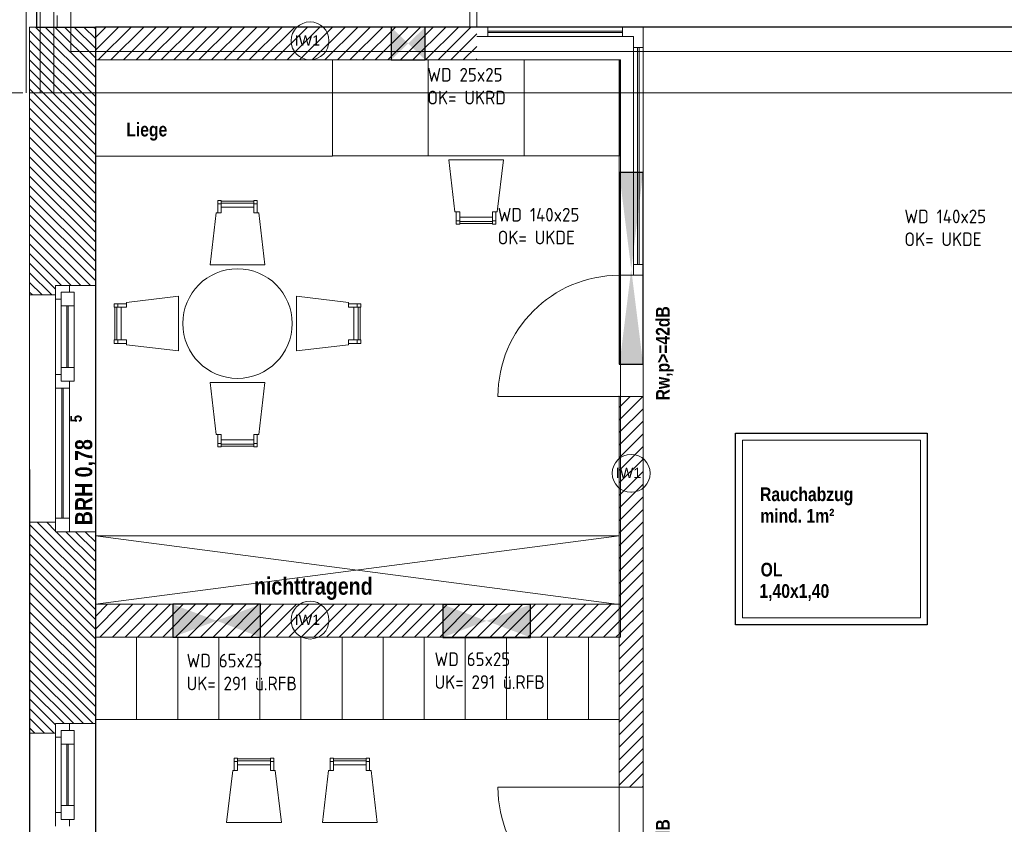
# Model space of a CAD drawing. Header units: millimetres. Extents: x 634730 to 711346, y 362082 to 425615.
# Tile 39 of 160: x 652750 to 659940, y 392396 to 398273. Entities that reach past the tile are written whole.
import ezdxf
from ezdxf.enums import TextEntityAlignment as Align

# ---------------------------------------------------------------- set-up
doc = ezdxf.new("R2010")
doc.units = ezdxf.units.MM
doc.header["$LTSCALE"] = 50
for name, pattern in [('Achse', [10, 5, -2.5, 0, -2.5]), ('Strichlinie', [0.4, 0.3, -0.1]), ('Strichlinie_ lang', [0.529167, 0.3175, -0.211667]), ('Strichpunktlinie', [0.335139, 0.176389, -0.088194, 0, -0.070556])]:
    doc.linetypes.add(name, pattern=pattern)
for name, color, linetype in [('1_DB-Lüftung', 30, 'Continuous'), ('1_EG', 7, 'Continuous'), ('A_Beschriftung', 7, 'Continuous'), ('A_Brandschutz', 7, 'Continuous'), ('A_Dach Belag', 7, 'Continuous'), ('A_Decke Bodenbelag', 7, 'Continuous'), ('A_Decken', 7, 'Continuous'), ('A_Deckenspiegel', 7, 'Continuous'), ('A_Linien', 7, 'Continuous'), ('A_Möblierung fest', 7, 'Continuous'), ('A_Möblierung variabel', 7, 'Continuous'), ('A_Raumflächen', 7, 'Continuous'), ('A_Schraffuren', 7, 'Continuous'), ('A_Wände', 7, 'Continuous')]:
    doc.layers.add(name, color=color, linetype=linetype)
doc.styles.add('ERSTELLTER_STIL_1', font='ARIALN.TTF')
doc.styles.add('ERSTELLTER_STIL_2', font='ARIALNB.TTF')
doc.styles.get("Standard").update_dxf_attribs({"font": 'isocp.shx', "height": 140})

# ---------------------------------------------------------------- blocks, each defined once
blk = doc.blocks.new('A$C85d2cf1a')
at = {"layer": 'A_Wände', "linetype": 'Continuous', "lineweight": 0, "true_color": 0xffffff}
blk.add_hatch(color=7, dxfattribs=at).paths.add_polyline_path([(10.056, 36.1374), (10.106, 36.1374), (10.056, 36.1374)])
at = {"color": 7, "linetype": 'Strichpunktlinie', "lineweight": 13}
for q in [(7.1406, 39.1115), (21.5386, 35.9574)]:
    blk.add_line((7.1406, 35.9574), q, dxfattribs=at)
at = {"layer": 'A_Beschriftung', "color": 7, "linetype": 'Continuous', "lineweight": 13}
for p, q in [((8.8883, 35.8974), (8.8883, 35.8983)), ((8.8883, 35.8983), (8.8883, 35.8983)), ((11.2331, 32.7385), (11.2331, 32.7394)), ((11.2331, 32.7394), (11.2331, 32.7394)), ((8.8883, 31.6672), (8.8883, 31.6673)), ((8.8883, 31.6663), (8.8883, 31.6672))]:
    blk.add_line(p, q, dxfattribs=at)
at = {"layer": 'A_Beschriftung', "color": 7, "linetype": 'Continuous', "lineweight": 13, "flags": 128}
for points in [[(9.0266, 36.0366, 1), (8.75, 36.0366, 1)], [(11.3714, 32.8777, 1), (11.0948, 32.8777, 1)], [(9.0266, 31.8056, 1), (8.75, 31.8056, 1)]]:
    blk.add_lwpolyline(points, format="xyb", close=True, dxfattribs=at)
at = {"layer": 'A_Dach Belag', "color": 7, "linetype": 'Strichlinie_ lang', "lineweight": 18}
for p, q in [((6.842, 21.3605), (6.8406, 35.6573)), ((6.8406, 35.6573), (21.8386, 35.6573))]:
    blk.add_line(p, q, dxfattribs=at)
at = {"layer": 'A_Dach Belag', "color": 7, "linetype": 'Continuous', "lineweight": 18, "flags": 128}
for points in [[(11.9956, 33.1709), (13.3956, 33.1709)], [(11.9956, 31.7709), (11.9956, 33.1709)], [(13.3956, 33.1709), (13.3956, 31.7709)], [(13.3456, 33.1209), (12.0456, 33.1209)], [(12.0456, 33.1209), (12.0456, 31.8209)], [(13.3456, 31.8209), (13.3456, 33.1209)], [(12.0456, 31.8209), (13.3456, 31.8209)], [(13.3956, 31.7709), (11.9956, 31.7709)]]:
    blk.add_lwpolyline(points, dxfattribs=at)
at = {"layer": 'A_Decke Bodenbelag', "color": 7, "linetype": 'Continuous', "lineweight": 25}
for p, q in [((6.8907, 39.2907), (6.8906, 36.1374)), ((6.8906, 36.1374), (7.3206, 36.1374)), ((7.3206, 36.1374), (7.3206, 6.16))]:
    blk.add_line(p, q, dxfattribs=at)
at = {"layer": 'A_Decken', "color": 7, "linetype": 'Strichlinie_ lang', "lineweight": 25}
for p, q in [((21.3586, 36.1374), (7.3206, 36.1374)), ((7.3206, 36.1374), (7.3206, 22.2953)), ((11.9956, 31.7709), (11.9956, 33.1709)), ((11.9956, 33.1709), (13.3956, 33.1709)), ((13.3956, 33.1709), (13.3956, 31.7709)), ((13.3956, 31.7709), (11.9956, 31.7709))]:
    blk.add_line(p, q, dxfattribs=at)
at = {"layer": 'A_Deckenspiegel', "color": 7, "linetype": 'Strichlinie', "lineweight": 13}
for p, q in [((7.1406, 38.8117), (7.1405, 36.1375)), ((10.056, 36.1374), (10.0561, 38.8115)), ((10.1061, 38.8115), (10.1061, 36.1374)), ((7.1405, 36.1375), (10.056, 36.1374)), ((10.1061, 36.1374), (21.3586, 36.1374)), ((14.0706, 36.1374), (11.3206, 36.1374)), ((11.3206, 36.1374), (11.3206, 21.8653)), ((11.1546, 35.8974), (7.3206, 35.8974)), ((7.3206, 35.8974), (7.3206, 31.9207)), ((11.1546, 31.9207), (11.1546, 35.8974)), ((11.9956, 33.1709), (13.3956, 33.1709)), ((11.9956, 31.7709), (11.9956, 33.1709)), ((13.3956, 33.1709), (13.3956, 31.7709)), ((7.3206, 31.9207), (11.1546, 31.9207)), ((13.3956, 31.7709), (11.9956, 31.7709)), ((7.3222, 31.6808), (7.3221, 25.3475)), ((11.1457, 31.6807), (7.3222, 31.6808)), ((11.1456, 25.3474), (11.1457, 31.6807))]:
    blk.add_line(p, q, dxfattribs=at)
at = {"layer": 'A_Linien', "color": 7, "linetype": 'Achse', "lineweight": 18}
blk.add_line((5.3909, 35.6574), (6.7907, 35.6573), dxfattribs=at)
at = {"layer": 'A_Möblierung fest', "color": 7, "linetype": 'Continuous', "lineweight": 13}
for p, q in [((9.9565, 34.7224), (9.9815, 34.7224)), ((9.9815, 34.7174), (10.2209, 34.7174)), ((10.2459, 34.7224), (10.2209, 34.7224)), ((11.1456, 31.9206), (7.3206, 32.4208)), ((7.3206, 31.9207), (11.1456, 32.4207)), ((8.5985, 30.7777), (8.3592, 30.7777)), ((9.2985, 30.7777), (9.0592, 30.7777)), ((8.3342, 30.7727), (8.3592, 30.7727)), ((8.6235, 30.7727), (8.5985, 30.7727)), ((9.0342, 30.7727), (9.0592, 30.7727)), ((9.3235, 30.7727), (9.2985, 30.7727))]:
    blk.add_line(p, q, dxfattribs=at)
at = {"layer": 'A_Möblierung fest', "color": 7, "linetype": 'Continuous', "lineweight": 13, "flags": 128}
for points in [[(9.0512, 35.1974), (9.7512, 35.1974), (9.7512, 35.8974), (9.0512, 35.8974)], [(9.7512, 35.1974), (10.4512, 35.1974), (10.4512, 35.8974), (9.7512, 35.8974)], [(10.4512, 35.1974), (11.1512, 35.1974), (11.1512, 35.8974), (10.4512, 35.8974)], [(9.9012, 35.1674), (10.3012, 35.1674), (10.2559, 34.7874), (10.2209, 34.7874), (10.2209, 34.7474), (9.9815, 34.7474), (9.9815, 34.7874), (9.9464, 34.7874)], [(9.9565, 34.7874), (9.9815, 34.7874), (9.9815, 34.6974), (9.9565, 34.6974)], [(9.9815, 34.7474), (10.2209, 34.7474), (10.2209, 34.7024), (9.9815, 34.7024)], [(10.2459, 34.7874), (10.2209, 34.7874), (10.2209, 34.6974), (10.2459, 34.6974)], [(11.1456, 31.9206), (7.3206, 31.9207), (7.3206, 32.4208), (11.1456, 32.4207)], [(11.1456, 31.0807), (7.3221, 31.0806), (7.3221, 31.6806), (11.1456, 31.6807)], [(8.3342, 30.7077), (8.3592, 30.7077), (8.3592, 30.7977), (8.3342, 30.7977)], [(8.5985, 30.7477), (8.3592, 30.7477), (8.3592, 30.7927), (8.5985, 30.7927)], [(8.6235, 30.7077), (8.5985, 30.7077), (8.5985, 30.7977), (8.6235, 30.7977)], [(9.0342, 30.7077), (9.0592, 30.7077), (9.0592, 30.7977), (9.0342, 30.7977)], [(9.2985, 30.7477), (9.0592, 30.7477), (9.0592, 30.7927), (9.2985, 30.7927)], [(9.3235, 30.7077), (9.2985, 30.7077), (9.2985, 30.7977), (9.3235, 30.7977)], [(8.6788, 30.3277), (8.2788, 30.3277), (8.3241, 30.7077), (8.3592, 30.7077), (8.3592, 30.7477), (8.5985, 30.7477), (8.5985, 30.7077), (8.6336, 30.7077)], [(9.3788, 30.3277), (8.9788, 30.3277), (9.0241, 30.7077), (9.0592, 30.7077), (9.0592, 30.7477), (9.2985, 30.7477), (9.2985, 30.7077), (9.3336, 30.7077)]]:
    blk.add_lwpolyline(points, close=True, dxfattribs=at)
at = {"layer": 'A_Möblierung variabel', "color": 7, "linetype": 'Continuous', "lineweight": 13}
for p, q in [((9.0512, 35.8974), (7.3206, 35.8974)), ((7.3206, 35.8974), (7.3206, 35.1938)), ((9.0512, 35.1938), (9.0512, 35.8974)), ((7.3206, 35.1938), (9.0512, 35.1938)), ((8.2138, 34.8463), (8.2388, 34.8463)), ((8.2388, 34.8513), (8.4782, 34.8513)), ((8.5032, 34.8463), (8.4782, 34.8463)), ((7.4785, 33.8517), (7.4785, 34.091)), ((7.4835, 34.116), (7.4835, 34.091)), ((9.2335, 34.116), (9.2335, 34.091)), ((9.2385, 34.091), (9.2385, 33.8516)), ((7.4835, 33.8267), (7.4835, 33.8517)), ((9.2335, 33.8266), (9.2335, 33.8516)), ((8.2138, 33.0963), (8.2388, 33.0963)), ((8.4781, 33.0913), (8.2388, 33.0913)), ((8.5031, 33.0963), (8.4781, 33.0963)), ((7.3221, 31.6807), (7.3221, 31.0807)), ((7.6221, 31.6807), (7.6221, 31.0807)), ((7.9221, 31.6807), (7.9221, 31.0807)), ((8.2221, 31.6807), (8.2221, 31.0807)), ((8.5221, 31.6807), (8.5221, 31.0807)), ((8.8221, 31.6806), (8.8221, 31.0806)), ((9.1221, 31.6806), (9.1221, 31.0806)), ((9.4221, 31.6806), (9.4221, 31.0806)), ((9.7221, 31.6806), (9.7221, 31.0806)), ((10.0221, 31.6806), (10.0221, 31.0806)), ((10.3221, 31.6806), (10.3221, 31.0806)), ((10.6221, 31.6806), (10.6221, 31.0806)), ((10.6221, 31.6806), (10.6221, 31.0806)), ((10.9221, 31.6806), (10.9221, 31.0806))]:
    blk.add_line(p, q, dxfattribs=at)
at = {"layer": 'A_Möblierung variabel', "color": 7, "linetype": 'Continuous', "lineweight": 13, "flags": 128}
for points in [[(8.1585, 34.4013), (8.5585, 34.4013), (8.5133, 34.7813), (8.4782, 34.7813), (8.4782, 34.8213), (8.2388, 34.8213), (8.2388, 34.7813), (8.2037, 34.7813)], [(8.2138, 34.7813), (8.2388, 34.7813), (8.2388, 34.8713), (8.2138, 34.8713)], [(8.2388, 34.8213), (8.4782, 34.8213), (8.4782, 34.8663), (8.2388, 34.8663)], [(8.5032, 34.7813), (8.4782, 34.7813), (8.4782, 34.8713), (8.5032, 34.8713)], [(7.9285, 33.7713), (7.9285, 34.1713), (7.5485, 34.1261), (7.5485, 34.091), (7.5085, 34.091), (7.5085, 33.8517), (7.5485, 33.8517), (7.5485, 33.8166)], [(8.7885, 34.1713), (8.7885, 33.7713), (9.1685, 33.8166), (9.1685, 33.8516), (9.2085, 33.8516), (9.2085, 34.091), (9.1685, 34.091), (9.1685, 34.1261)], [(7.5485, 34.116), (7.5485, 34.091), (7.4585, 34.091), (7.4585, 34.116)], [(7.5085, 33.8517), (7.5085, 34.091), (7.4635, 34.091), (7.4635, 33.8517)], [(9.1685, 34.116), (9.1685, 34.091), (9.2585, 34.091), (9.2585, 34.116)], [(9.2085, 34.091), (9.2085, 33.8516), (9.2535, 33.8516), (9.2535, 34.091)], [(7.5485, 33.8267), (7.5485, 33.8517), (7.4585, 33.8517), (7.4585, 33.8267)], [(9.1685, 33.8266), (9.1685, 33.8516), (9.2585, 33.8516), (9.2585, 33.8266)], [(8.5585, 33.5413), (8.1585, 33.5413), (8.2037, 33.1613), (8.2388, 33.1613), (8.2388, 33.1213), (8.4781, 33.1213), (8.4781, 33.1613), (8.5132, 33.1613)], [(8.2138, 33.1613), (8.2388, 33.1613), (8.2388, 33.0713), (8.2138, 33.0713)], [(8.5031, 33.1613), (8.4781, 33.1613), (8.4781, 33.0713), (8.5031, 33.0713)], [(8.4781, 33.1213), (8.2388, 33.1213), (8.2388, 33.0763), (8.4781, 33.0763)]]:
    blk.add_lwpolyline(points, close=True, dxfattribs=at)
blk.add_lwpolyline([(8.3585, 33.5713, 1), (8.3585, 34.3713, 1)], format="xyb", close=True, dxfattribs=at)
at = {"layer": 'A_Schraffuren', "color": 254, "linetype": 'Continuous', "lineweight": 18, "true_color": 0xdfdfdf}
for p, q in [((6.8165, 38.8115), (6.8164, 35.6573)), ((6.9165, 38.8115), (6.9164, 35.6573)), ((7.0165, 38.8115), (7.0164, 35.6573))]:
    blk.add_line(p, q, dxfattribs=at)
at = {"layer": 'A_Wände', "color": 7, "linetype": 'Continuous', "lineweight": 18}
for p, q in [((7.0406, 36.2224), (7.0406, 36.1374)), ((7.1406, 36.1374), (7.1406, 36.2374)), ((10.056, 36.2224), (10.056, 36.1374)), ((10.106, 36.1374), (10.106, 36.2374)), ((6.8406, 36.1374), (7.0406, 36.1374)), ((6.8406, 36.1374), (6.8406, 34.1802)), ((6.8406, 36.1374), (7.0406, 36.1374)), ((7.0406, 36.1374), (7.1406, 36.1374)), ((7.0406, 36.1374), (7.1406, 36.1374)), ((7.0406, 36.1374), (7.1406, 36.1374)), ((7.0406, 36.1374), (7.1406, 36.1374)), ((7.1406, 36.1374), (7.3206, 36.1374)), ((7.1406, 36.1374), (7.3206, 36.1374)), ((7.3206, 34.2502), (7.3206, 36.1374)), ((10.106, 36.1374), (7.3206, 36.1374)), ((7.3206, 36.1374), (7.3206, 35.8974)), ((10.056, 36.1374), (10.106, 36.1374)), ((10.056, 36.1374), (10.106, 36.1374)), ((10.056, 36.1374), (10.106, 36.1374)), ((10.056, 36.1374), (10.106, 36.1374)), ((10.056, 36.1374), (10.106, 36.1374)), ((7.3206, 35.8974), (10.106, 35.8974)), ((11.3206, 34.3238), (11.1456, 34.3238)), ((11.3206, 34.3238), (11.1456, 34.3238)), ((7.0306, 34.1802), (7.0306, 34.2502)), ((7.0306, 34.2502), (7.1306, 34.2502)), ((7.1306, 34.2502), (7.3206, 34.2502)), ((6.8406, 34.1802), (7.0306, 34.1802)), ((11.1456, 33.4388), (10.2606, 33.4388)), ((11.3206, 33.4388), (11.1456, 33.4388)), ((11.1456, 33.4388), (11.1456, 30.5843)), ((11.3206, 33.4388), (11.1456, 33.4388)), ((11.3206, 33.4388), (11.1456, 33.4388)), ((11.3206, 30.5843), (11.3206, 33.4388)), ((6.8406, 32.5202), (7.0306, 32.5202)), ((6.8406, 32.5202), (6.8406, 30.9802)), ((7.0306, 32.5202), (7.0306, 32.4502)), ((7.0306, 32.4502), (7.1306, 32.4502)), ((7.1306, 32.4502), (7.3206, 32.4502)), ((7.3206, 31.0502), (7.3206, 32.4502)), ((11.1546, 31.9207), (7.3206, 31.9207)), ((7.3206, 31.9207), (7.3206, 31.6807)), ((11.1546, 31.6807), (11.1546, 31.9207)), ((7.3206, 31.6807), (11.1546, 31.6807)), ((7.0306, 30.9802), (7.0306, 31.0502)), ((7.0306, 31.0502), (7.1306, 31.0502)), ((7.1306, 31.0502), (7.3206, 31.0502)), ((6.8406, 30.9802), (7.0306, 30.9802)), ((11.1456, 30.5843), (10.2606, 30.5843)), ((11.3206, 30.5843), (11.1456, 30.5843)), ((11.3206, 30.5843), (11.1456, 30.5843)), ((11.3206, 30.5843), (11.1456, 30.5843))]:
    blk.add_line(p, q, dxfattribs=at)
at = {"layer": 'A_Wände', "color": 8, "linetype": 'Continuous', "lineweight": 18}
for p, q in [((7.3206, 35.6295), (6.8406, 36.1095)), ((7.3206, 35.7002), (6.8834, 36.1374)), ((7.3206, 35.7709), (6.9541, 36.1374)), ((7.3206, 35.8416), (7.0249, 36.1374)), ((7.3206, 35.9123), (7.0956, 36.1374)), ((7.3206, 35.983), (7.1663, 36.1374)), ((7.3206, 36.0538), (7.237, 36.1374)), ((7.3206, 36.1245), (7.3077, 36.1374)), ((7.3206, 36.0603), (7.3977, 36.1374)), ((7.3206, 35.9683), (7.4896, 36.1374)), ((7.3416, 35.8974), (7.5816, 36.1374)), ((7.4335, 35.8974), (7.6735, 36.1374)), ((7.5254, 35.8974), (7.7654, 36.1374)), ((7.6173, 35.8974), (7.8573, 36.1374)), ((7.7093, 35.8974), (7.9493, 36.1374)), ((7.8012, 35.8974), (8.0412, 36.1374)), ((7.8931, 35.8974), (8.1331, 36.1374)), ((7.985, 35.8974), (8.225, 36.1374)), ((8.0769, 35.8974), (8.3169, 36.1374)), ((8.1689, 35.8974), (8.4089, 36.1374)), ((8.2608, 35.8974), (8.5008, 36.1374)), ((8.3527, 35.8974), (8.5927, 36.1374)), ((8.4446, 35.8974), (8.6846, 36.1374)), ((8.5366, 35.8974), (8.7766, 36.1374)), ((8.6285, 35.8974), (8.8685, 36.1374)), ((8.7204, 35.8974), (8.9604, 36.1374)), ((8.8123, 35.8974), (9.0523, 36.1374)), ((8.9043, 35.8974), (9.1443, 36.1374)), ((8.9962, 35.8974), (9.2362, 36.1374)), ((9.0881, 35.8974), (9.3281, 36.1374)), ((9.18, 35.8974), (9.42, 36.1374)), ((9.272, 35.8974), (9.512, 36.1374)), ((9.3639, 35.8974), (9.6039, 36.1374)), ((9.4558, 35.8974), (9.6958, 36.1374)), ((9.5477, 35.8974), (9.7877, 36.1374)), ((9.6397, 35.8974), (9.8797, 36.1374)), ((9.7316, 35.8974), (9.9716, 36.1374)), ((9.8235, 35.8974), (10.0635, 36.1374)), ((7.3206, 35.5588), (6.8406, 36.0388)), ((9.9154, 35.8974), (10.106, 36.0879)), ((7.3206, 35.4881), (6.8406, 35.9681)), ((10.0074, 35.8974), (10.106, 35.996)), ((7.3206, 35.4174), (6.8406, 35.8974)), ((10.0993, 35.8974), (10.106, 35.9041)), ((7.3206, 35.3466), (6.8406, 35.8266)), ((7.3206, 35.2759), (6.8406, 35.7559)), ((7.3206, 35.2052), (6.8406, 35.6852)), ((7.3206, 35.1345), (6.8406, 35.6145)), ((7.3206, 35.0638), (6.8406, 35.5438)), ((7.3206, 34.9931), (6.8406, 35.4731)), ((7.3206, 34.9224), (6.8406, 35.4024)), ((7.3206, 34.8517), (6.8406, 35.3317)), ((7.3206, 34.781), (6.8406, 35.261)), ((7.3206, 34.7103), (6.8406, 35.1903)), ((7.3206, 34.6395), (6.8406, 35.1195)), ((7.3206, 34.5688), (6.8406, 35.0488)), ((7.3206, 34.4981), (6.8406, 34.9781)), ((7.3206, 34.4274), (6.8406, 34.9074)), ((7.3206, 34.3567), (6.8406, 34.8367)), ((7.3206, 34.286), (6.8406, 34.766)), ((7.2857, 34.2502), (6.8406, 34.6953)), ((7.215, 34.2502), (6.8406, 34.6246)), ((7.1443, 34.2502), (6.8406, 34.5539)), ((7.0735, 34.2502), (6.8406, 34.4831)), ((7.0306, 34.2224), (6.8406, 34.4124)), ((7.0021, 34.1802), (6.8406, 34.3417)), ((6.9314, 34.1802), (6.8406, 34.271)), ((6.8607, 34.1802), (6.8406, 34.2003)), ((11.1456, 33.3587), (11.2257, 33.4388)), ((11.1456, 33.2667), (11.3176, 33.4388)), ((11.1456, 33.1748), (11.3206, 33.3498)), ((11.1456, 33.0829), (11.3206, 33.2579)), ((11.1456, 32.991), (11.3206, 33.166)), ((11.1456, 32.8991), (11.3206, 33.0741)), ((11.1456, 32.8071), (11.3206, 32.9821)), ((11.1456, 32.7152), (11.3206, 32.8902)), ((11.1456, 32.6233), (11.3206, 32.7983)), ((11.1456, 32.5314), (11.3206, 32.7064)), ((11.1456, 32.4394), (11.3206, 32.6144)), ((7.3206, 32.0232), (6.8406, 32.5032)), ((7.3206, 32.094), (6.8944, 32.5202)), ((7.0306, 32.4547), (6.9651, 32.5202)), ((11.1456, 32.3475), (11.3206, 32.5225)), ((7.3206, 31.9525), (6.8406, 32.4325)), ((7.3206, 32.1647), (7.0351, 32.4502)), ((7.3206, 32.2354), (7.1058, 32.4502)), ((7.3206, 32.3061), (7.1765, 32.4502)), ((7.3206, 32.3768), (7.2472, 32.4502)), ((7.3206, 32.4475), (7.3179, 32.4502)), ((11.1456, 32.2556), (11.3206, 32.4306)), ((7.3206, 31.8818), (6.8406, 32.3618)), ((7.3206, 31.8111), (6.8406, 32.2911)), ((11.1456, 32.1637), (11.3206, 32.3387)), ((7.3206, 31.7404), (6.8406, 32.2204)), ((11.1456, 32.0717), (11.3206, 32.2467)), ((7.3206, 31.6697), (6.8406, 32.1497)), ((11.1456, 31.9798), (11.3206, 32.1548)), ((7.3206, 31.599), (6.8406, 32.079)), ((7.3206, 31.5283), (6.8406, 32.0083)), ((11.1456, 31.8879), (11.3206, 32.0629)), ((7.3206, 31.4576), (6.8406, 31.9376)), ((11.1456, 31.796), (11.3206, 31.971)), ((7.3206, 31.3869), (6.8406, 31.8669)), ((7.3206, 31.8318), (7.4095, 31.9207)), ((7.3206, 31.7398), (7.5014, 31.9207)), ((7.3534, 31.6807), (7.5934, 31.9207)), ((7.4453, 31.6807), (7.6853, 31.9207)), ((7.5372, 31.6807), (7.7772, 31.9207)), ((7.6291, 31.6807), (7.8691, 31.9207)), ((7.7211, 31.6807), (7.9611, 31.9207)), ((7.813, 31.6807), (8.053, 31.9207)), ((7.9049, 31.6807), (8.1449, 31.9207)), ((7.9968, 31.6807), (8.2368, 31.9207)), ((8.0888, 31.6807), (8.3288, 31.9207)), ((8.1807, 31.6807), (8.4207, 31.9207)), ((8.2726, 31.6807), (8.5126, 31.9207)), ((8.3645, 31.6807), (8.6045, 31.9207)), ((8.4564, 31.6807), (8.6964, 31.9207)), ((8.5484, 31.6807), (8.7884, 31.9207)), ((8.6403, 31.6807), (8.8803, 31.9207)), ((8.7322, 31.6807), (8.9722, 31.9207)), ((8.8241, 31.6807), (9.0641, 31.9207)), ((8.9161, 31.6807), (9.1561, 31.9207)), ((9.008, 31.6807), (9.248, 31.9207)), ((9.0999, 31.6807), (9.3399, 31.9207)), ((9.1918, 31.6807), (9.4318, 31.9207)), ((9.2838, 31.6807), (9.5238, 31.9207)), ((9.3757, 31.6807), (9.6157, 31.9207)), ((9.4676, 31.6807), (9.7076, 31.9207)), ((9.5595, 31.6807), (9.7995, 31.9207)), ((9.6515, 31.6807), (9.8915, 31.9207)), ((9.7434, 31.6807), (9.9834, 31.9207)), ((9.8353, 31.6807), (10.0753, 31.9207)), ((9.9272, 31.6807), (10.1672, 31.9207)), ((10.0192, 31.6807), (10.2592, 31.9207)), ((10.1111, 31.6807), (10.3511, 31.9207)), ((10.203, 31.6807), (10.443, 31.9207)), ((10.2949, 31.6807), (10.5349, 31.9207)), ((10.3868, 31.6807), (10.6268, 31.9207)), ((10.4788, 31.6807), (10.7188, 31.9207)), ((10.5707, 31.6807), (10.8107, 31.9207)), ((10.6626, 31.6807), (10.9026, 31.9207)), ((10.7545, 31.6807), (10.9945, 31.9207)), ((10.8465, 31.6807), (11.0865, 31.9207)), ((10.9384, 31.6807), (11.1546, 31.8969)), ((11.1456, 31.704), (11.3206, 31.879)), ((7.3206, 31.3161), (6.8406, 31.7961)), ((11.0303, 31.6807), (11.1546, 31.805)), ((11.1456, 31.6121), (11.3206, 31.7871)), ((7.3206, 31.2454), (6.8406, 31.7254)), ((11.1222, 31.6807), (11.1546, 31.713)), ((7.3206, 31.1747), (6.8406, 31.6547)), ((11.1456, 31.5202), (11.3206, 31.6952)), ((7.3206, 31.104), (6.8406, 31.584)), ((11.1456, 31.4283), (11.3206, 31.6033)), ((7.3037, 31.0502), (6.8406, 31.5133)), ((11.1456, 31.3363), (11.3206, 31.5113)), ((7.233, 31.0502), (6.8406, 31.4426)), ((7.1623, 31.0502), (6.8406, 31.3719)), ((11.1456, 31.2444), (11.3206, 31.4194)), ((7.0916, 31.0502), (6.8406, 31.3012)), ((11.1456, 31.1525), (11.3206, 31.3275)), ((7.0306, 31.0405), (6.8406, 31.2305)), ((11.1456, 31.0606), (11.3206, 31.2356)), ((7.0201, 30.9802), (6.8406, 31.1597)), ((11.1456, 30.9687), (11.3206, 31.1437)), ((6.9494, 30.9802), (6.8406, 31.089)), ((6.8787, 30.9802), (6.8406, 31.0183)), ((11.1456, 30.8767), (11.3206, 31.0517)), ((11.1456, 30.7848), (11.3206, 30.9598)), ((11.1456, 30.6929), (11.3206, 30.8679)), ((11.1456, 30.601), (11.3206, 30.776)), ((11.2209, 30.5843), (11.3206, 30.684)), ((11.3128, 30.5843), (11.3206, 30.5921))]:
    blk.add_line(p, q, dxfattribs=at)
at = {"layer": 'A_Wände', "color": 7, "linetype": 'Continuous', "lineweight": 13}
for p, q in [((11.3211, 36.1374), (10.106, 36.1374)), ((10.106, 36.1374), (10.186, 36.1374)), ((10.186, 36.1374), (11.1711, 36.1374)), ((10.186, 36.1374), (10.186, 36.0674)), ((10.186, 36.1074), (11.1711, 36.1074)), ((11.1711, 36.0974), (10.186, 36.0974)), ((11.1711, 36.0674), (11.1711, 36.1374)), ((11.1711, 36.1374), (11.3211, 36.1374)), ((11.3206, 36.1374), (11.3206, 34.3238)), ((11.3206, 35.9874), (11.3206, 36.1374)), ((10.186, 36.0674), (10.106, 36.0674)), ((11.1711, 36.0674), (10.186, 36.0674)), ((11.2511, 36.0674), (11.1711, 36.0674)), ((11.2506, 36.0674), (11.2506, 35.9874)), ((11.2506, 35.9874), (11.2506, 34.4038)), ((11.2506, 35.9874), (11.3206, 35.9874)), ((11.2806, 35.9874), (11.2806, 34.4038)), ((11.2906, 34.4038), (11.2906, 35.9874)), ((11.3206, 34.4038), (11.3206, 35.9874)), ((11.1461, 35.8974), (10.106, 35.8974)), ((11.1456, 35.8974), (11.1456, 34.3238)), ((11.3206, 34.4038), (11.2506, 34.4038)), ((11.2506, 34.4038), (11.2506, 34.3238)), ((11.3206, 34.3238), (11.3206, 34.4038)), ((11.2506, 34.3238), (11.1456, 34.3238)), ((11.3206, 34.3238), (11.2506, 34.3238)), ((11.3206, 34.3238), (11.2506, 34.3238)), ((7.0306, 34.2502), (7.0306, 34.1502)), ((7.0306, 34.2502), (7.1306, 34.2502)), ((7.0306, 34.2502), (7.1306, 34.2502)), ((7.0306, 34.1802), (7.0306, 34.2502)), ((7.0306, 34.1802), (7.0306, 34.2502)), ((7.1306, 34.2002), (7.1306, 34.2502)), ((7.1306, 34.2502), (7.3206, 34.2502)), ((7.3206, 32.4502), (7.3206, 34.2502)), ((6.8406, 32.5202), (6.8406, 34.1802)), ((6.8406, 34.1802), (7.0306, 34.1802)), ((7.0706, 34.1502), (7.0706, 34.2002)), ((7.0706, 34.2002), (7.1306, 34.2002)), ((7.1656, 34.2002), (7.0706, 34.2002)), ((7.0706, 34.2002), (7.0706, 34.1002)), ((7.1656, 34.1002), (7.1656, 34.2002)), ((7.0306, 34.1502), (7.0306, 33.6002)), ((7.0306, 34.1502), (7.0706, 34.1502)), ((7.0706, 34.1002), (7.0706, 33.6502)), ((7.0706, 34.1002), (7.1656, 34.1002)), ((7.1131, 34.1002), (7.1131, 33.6502)), ((7.1231, 33.6502), (7.1231, 34.1002)), ((7.1656, 33.6502), (7.1656, 34.1002)), ((7.0706, 33.6002), (7.0306, 33.6002)), ((7.0306, 33.6002), (7.0306, 33.5502)), ((7.1656, 33.6502), (7.0706, 33.6502)), ((7.0706, 33.6502), (7.0706, 33.5502)), ((7.0706, 33.5502), (7.0706, 33.6002)), ((7.1656, 33.5502), (7.1656, 33.6502)), ((7.0306, 33.5502), (7.0306, 33.5002)), ((7.1306, 33.5502), (7.0706, 33.5502)), ((7.0706, 33.5502), (7.1656, 33.5502)), ((7.1306, 33.5002), (7.1306, 33.5502)), ((7.0306, 33.5002), (7.0306, 32.5502)), ((7.0306, 33.5002), (7.1306, 33.5002)), ((7.0756, 33.5002), (7.0756, 32.5502)), ((7.0856, 32.5502), (7.0856, 33.5002)), ((7.1306, 32.5502), (7.1306, 33.5002)), ((6.8406, 32.5202), (7.0306, 32.5202)), ((7.1306, 32.5502), (7.0306, 32.5502)), ((7.0306, 32.5502), (7.0306, 32.4502)), ((7.0306, 32.5202), (7.0306, 32.4502)), ((7.0306, 32.5202), (7.0306, 32.4502)), ((7.1306, 32.4502), (7.1306, 32.5502)), ((7.0306, 32.4502), (7.1306, 32.4502)), ((7.0306, 32.4502), (7.1306, 32.4502)), ((7.1306, 32.4502), (7.3206, 32.4502)), ((7.0306, 31.0502), (7.0306, 30.9502)), ((7.0306, 31.0502), (7.1306, 31.0502)), ((7.0306, 31.0502), (7.1306, 31.0502)), ((7.0306, 30.9802), (7.0306, 31.0502)), ((7.0306, 30.9802), (7.0306, 31.0502)), ((7.0706, 30.9502), (7.0706, 31.0002)), ((7.0706, 31.0002), (7.1306, 31.0002)), ((7.1656, 31.0002), (7.0706, 31.0002)), ((7.0706, 31.0002), (7.0706, 30.9002)), ((7.1306, 31.0002), (7.1306, 31.0502)), ((7.1306, 31.0502), (7.3206, 31.0502)), ((7.1656, 30.9002), (7.1656, 31.0002)), ((7.3206, 29.2502), (7.3206, 31.0502)), ((6.8406, 29.3202), (6.8406, 30.9802)), ((6.8406, 30.9802), (7.0306, 30.9802)), ((7.0306, 30.9502), (7.0306, 30.4002)), ((7.0306, 30.9502), (7.0706, 30.9502)), ((7.0706, 30.9002), (7.0706, 30.4502)), ((7.0706, 30.9002), (7.1656, 30.9002)), ((7.1131, 30.9002), (7.1131, 30.4502)), ((7.1231, 30.4502), (7.1231, 30.9002)), ((7.1656, 30.4502), (7.1656, 30.9002)), ((7.1656, 30.4502), (7.0706, 30.4502)), ((7.0706, 30.4502), (7.0706, 30.3502)), ((7.1656, 30.3502), (7.1656, 30.4502)), ((7.0706, 30.4002), (7.0306, 30.4002)), ((7.0306, 30.4002), (7.0306, 30.3502)), ((7.0306, 30.3502), (7.0306, 30.3002)), ((7.0706, 30.3502), (7.0706, 30.4002)), ((7.1306, 30.3502), (7.0706, 30.3502)), ((7.0706, 30.3502), (7.1656, 30.3502)), ((7.1306, 30.3002), (7.1306, 30.3502))]:
    blk.add_line(p, q, dxfattribs=at)
for centre, start, end in [((11.1456, 33.4388), 90, 180), ((11.1456, 30.5843), 180, 270)]:
    blk.add_arc(centre, 0.885, start, end, dxfattribs=at)
at = {"layer": 'A_Wände', "color": 7, "linetype": 'Continuous', "lineweight": 18}
for p in [(11.1456, 34.3238), (11.1456, 33.4388), (11.1456, 30.5843)]:
    blk.add_point(p, dxfattribs=at)
at = {"layer": 'A_Beschriftung', "color": 253, "true_color": 0x9f9f9f, "style": 'ERSTELLTER_STIL_2'}
for p in [(11.5145, 33.4104), (11.5145, 29.6637)]:
    blk.add_text('Rw,p>=42dB', height=0.1, rotation=90, dxfattribs=at).set_placement(p)
at = {"layer": 'A_Beschriftung', "color": 7, "style": 'ERSTELLTER_STIL_2'}
for s, height, rotation, p in [('5', 0.0825, 90, (7.2213, 33.2506)), ('BRH 0,78', 0.125, 90, (7.2976, 32.4983)), ('nichttragend', 0.125, 359.84644, (8.4784, 31.9927))]:
    blk.add_text(s, height=height, rotation=rotation, dxfattribs=at).set_placement(p)
at = {"layer": 'A_Beschriftung', "color": 7, "lineweight": 13, "char_height": 0.075, "attachment_point": 2, "style": 'ERSTELLTER_STIL_2'}
for insert in [(8.8883, 36.0766), (11.2331, 32.9177), (8.8883, 31.8455)]:
    blk.add_mtext('\\A1;{\\pqc;\\pt0,1;\\fArial|b0|i0|c0|p0;\\W1.000000;IW1\\fArial|b0|i0|c0|p0;\\W1.000000;\\A1{\\H.66x;\\S^  ;}\\fArial|b0|i0|c0|p0;\\W1.000000;\\fArial|b0|i0|c0|p0;\\W1.000000;\\A1{\\H.66x;\\S^  ;}\\fArial|b0|i0|c0|p0;\\W1.000000; \\fArial|b0|i0|c0|p0;\\W1.000000;\\fArial|b0|i0|c0|p0;\\W1.000000;\\fArial|b0|i0|c0|p0;\\W1.000000;\\fArial|b0|i0|c0|p0;\\W1.000000;\\fArial|b0|i0|c0|p0;\\W1.000000;\\fArial|b0|i0|c0|p0;\\W1.000000;\\fArial|b0|i0|c0|p0;\\W1.000000;\\fArial|b0|i0|c0|p0;\\W1.000000;\\fArial|b0|i0|c0|p0;\\W1.000000;\\fArial|b0|i0|c0|p0;\\W1.000000;\\fArial|b0|i0|c0|p0;\\W1.000000;\\fArial|b0|i0|c0|p0;\\W1.000000;\\fArial|b0|i0|c0|p0;\\W1.000000;\\fArial|b0|i0|c0|p0;\\W1.000000;\\fArial|b0|i0|c0|p0;\\W1.000000;\\fArial|b0|i0|c0|p0;\\W1.000000;\\fArial|b0|i0|c0|p0;\\W1.000000;\\fArial|b0|i0|c0|p0;\\W1.000000;\\fArial|b0|i0|c0|p0;\\W1.000000;\\fArial|b0|i0|c0|p0;\\W1.000000;\\fArial|b0|i0|c0|p0;\\W1.000000;\\fArial|b0|i0|c0|p0;\\W1.000000;\\fArial|b0|i0|c0|p0;\\W1.000000;\\fArial|b0|i0|c0|p0;\\W1.000000;\\fArial|b0|i0|c0|p0;\\W1.000000;\\fArial|b0|i0|c0|p0;\\W1.000000;\\fArial|b0|i0|c0|p0;\\W1.000000;\\fArial|b0|i0|c0|p0;\\W1.000000;\\fArial|b0|i0|c0|p0;\\W1.000000;\\fArial|b0|i0|c0|p0;\\W1.000000;\\fArial|b0|i0|c0|p0;\\W1.000000;\\fArial|b0|i0|c0|p0;\\W1.000000;\\fArial|b0|i0|c0|p0;\\W1.000000;\\fArial|b0|i0|c0|p0;\\W1.000000;\\fArial|b0|i0|c0|p0;\\W1.000000;\\fArial|b0|i0|c0|p0;\\W1.000000;\\fArial|b0|i0|c0|p0;\\W1.000000;\\fArial|b0|i0|c0|p0;\\W1.000000;\\fArial|b0|i0|c0|p0;\\W1.000000;\\fArial|b0|i0|c0|p0;\\W1.000000;\\fArial|b0|i0|c0|p0;\\W1.000000;\\fArial|b0|i0|c0|p0;\\W1.000000;\\fArial|b0|i0|c0|p0;\\W1.000000;}', dxfattribs=dict(at, insert=insert))
at = {"layer": 'A_Brandschutz', "color": 1, "style": 'ERSTELLTER_STIL_2'}
for s, p in [('Rauchabzug', (12.1745, 32.6745)), ('mind. 1m²', (12.1762, 32.5177))]:
    blk.add_text(s, height=0.1, dxfattribs=at).set_placement(p)
at = {"layer": 'A_Deckenspiegel', "color": 7, "style": 'ERSTELLTER_STIL_2'}
for s, p in [('OL', (12.1787, 32.1245)), ('1,40x1,40', (12.1702, 31.968))]:
    blk.add_text(s, height=0.1, rotation=359.99883, dxfattribs=at).set_placement(p)
at = {"layer": 'A_Möblierung fest', "color": 7, "lineweight": 13, "style": 'ERSTELLTER_STIL_2', "text_generation_flag": 2}
blk.add_attdef('txt', text='', height=0.12, rotation=359.99883, dxfattribs=at).set_placement((23.514, 39.2921), align=Align.MIDDLE_CENTER)
at = {"layer": 'A_Möblierung fest', "color": 7, "lineweight": 13, "style": 'ERSTELLTER_STIL_2'}
blk.add_attdef('txt', text='', height=0.12, dxfattribs=at).set_placement((10.172, 25.6523), align=Align.MIDDLE_CENTER)
at = {"layer": 'A_Möblierung variabel', "color": 7, "style": 'ERSTELLTER_STIL_2'}
blk.add_text('Liege', height=0.1, dxfattribs=at).set_placement((7.5462, 35.3383))
at = {"layer": 'A_Raumflächen', "color": 7, "lineweight": 18}
for tag, style, p in [('DUMMY_850', 'ERSTELLTER_STIL_1', (31.5414, 25.9585)), ('DUMMY_850', 'ERSTELLTER_STIL_1', (48.3798, 25.9585)), ('ROOM_NAME', 'ERSTELLTER_STIL_1', (30.4276, 25.9283)), ('ROOM_NAME', 'ERSTELLTER_STIL_1', (47.266, 25.9283)), ('floorCode', 'ERSTELLTER_STIL_2', (30.5258, 25.6828)), ('stFloorCovering', 'ERSTELLTER_STIL_2', (31.0934, 25.6828)), ('floorCode', 'ERSTELLTER_STIL_2', (47.3642, 25.6828)), ('stFloorCovering', 'ERSTELLTER_STIL_2', (47.9319, 25.6828)), ('DUMMY_851', 'ERSTELLTER_STIL_2', (30.5258, 25.4675)), ('DUMMY_851', 'ERSTELLTER_STIL_2', (47.3642, 25.4675)), ('measuredNetAreaCode', 'ERSTELLTER_STIL_2', (30.5258, 25.1917)), ('measuredNetAreaCode', 'ERSTELLTER_STIL_2', (47.3642, 25.1917))]:
    blk.add_attdef(tag, text='', height=0.125, dxfattribs=dict(at, style=style)).set_placement(p, align=Align.TOP_LEFT)

msp = doc.modelspace()

# ---------------------------------------------------------------- linework, layer by layer
at = {"layer": '1_DB-Lüftung'}
for points, elevation in [([(655711.6, 397979.7), (655711.6, 398219.7), (655461.6, 398219.7), (655461.6, 397979.7)], 61692), ([(657127.2, 395756.2), (657302.3, 395756.2), (657302.3, 397156.1), (657127.2, 397156.1)], 61695), ([(654507, 393763.2), (654507.1, 394003.1), (653867.2, 394003.1), (653867.1, 393763.2)], 61830.2), ([(656478.8, 393762), (656478.8, 394001.9), (655838.8, 394001.9), (655838.8, 393762)], 61830.2)]:
    msp.add_lwpolyline(points, close=True, dxfattribs=dict(at, elevation=elevation))
for points in [[(655461.6, 398219.7, 61692), (655461.6, 397979.7, 61692), (655711.6, 397979.7, 61692), (655711.6, 398219.7, 61692)], [(657302.3, 397156.1, 61749.8), (657127.3, 397156.1, 61749.8), (657130, 395756.2, 61749.8), (657302.3, 395756.2, 61749.8)], [(653867.2, 394003.1, 61830.2), (653867.1, 393763.2, 61830.2), (654507, 393763.2, 61830.2), (654507.1, 394003.1, 61830.2)], [(655838.8, 394001.9, 61830.2), (655838.8, 393762, 61830.2), (656478.8, 393762, 61830.2), (656478.8, 394001.9, 61830.2)]]:
    msp.add_solid(points, dxfattribs=at)

# ---------------------------------------------------------------- texts
at = {"layer": '1_DB-Lüftung', "char_height": 100, "attachment_point": 1}
for s, width, heights, insert in [('\\A1;WD 25x25\\POK= UKRD', 1549.244, [413.6], (655726.9, 397920.8, 61689.3)), ('WD 140x25\\POK= UKDE', 1722.207, [0], (656240.5, 396898.8, 61689.3)), ('WD 140x25\\POK= UKDE', 1722.207, [0], (659210.8, 396886.1, 61689.3)), ('WD 65x25\\PUK= 291 ü.RFB', 1722.207, [0], (653968.5, 393641.8, 61689.3)), ('WD 65x25\\PUK= 291 ü.RFB', 1722.207, [0], (655779.2, 393651.9, 61689.3))]:
    msp.add_mtext_dynamic_manual_height_columns(s, width=width, gutter_width=700, heights=heights, dxfattribs=dict(at, insert=insert))

# ---------------------------------------------------------------- next in the draw order: block references
at = {"layer": '1_EG', "xscale": 1000, "yscale": 1000, "zscale": 1000}
msp.add_blockref('A$C85d2cf1a', (645981.7, 362082.4, 41515.3), dxfattribs=at)

doc.saveas('drawing.dxf')
